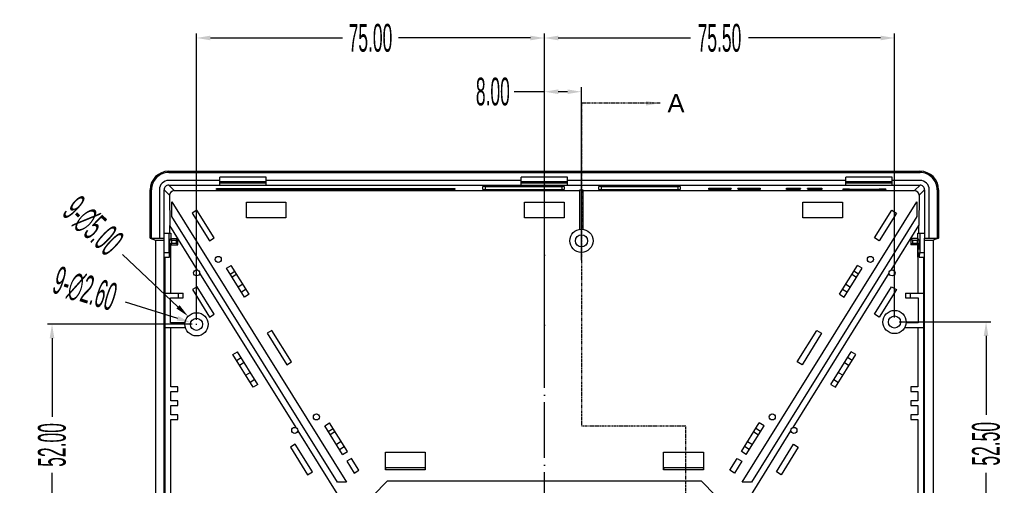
# Model space of a CAD drawing. Header units: millimetres. Extents: x 2672 to 3854, y 1493 to 2329.
# Tile 9 of 13: x 3285 to 3498, y 1986 to 2086. Entities that reach past the tile are written whole.
import ezdxf

# ---------------------------------------------------------------- set-up
doc = ezdxf.new("R2010")
doc.units = ezdxf.units.MM
for name, pattern in [('ACAD_ISO04W100', [30, 24, -3, 0, -3]), ('PHANTOM', [0.8, 0.45, -0.05, 0.1, -0.05, 0.1, -0.05]), ('PHANTOM2', [1.25, 0.625, -0.125, 0.125, -0.125, 0.125, -0.125])]:
    doc.linetypes.add(name, pattern=pattern)
doc.layers.add('DEFAULT_3', color=7, linetype='PHANTOM')
doc.styles.add('SLDTEXTSTYLE1', font='TXT', dxfattribs={"width": 0.469})
doc.styles.get("Standard").update_dxf_attribs({"font": 'arial.ttf'})
doc.dimstyles.get("Standard").update_dxf_attribs({"dimtxt": 0.18, "dimasz": 0.18, "dimexe": 0.18, "dimexo": 0.0625, "dimgap": 0.09, "dimtad": 0, "dimtih": 1, "dimtoh": 1, "dimdec": 4, "dimzin": 0, "dimdsep": 46, "dimtxsty": 'Standard', "dimcen": 0.09, "dimadec": 0, "dimazin": 0, "dimtfac": 1, "dimtdec": 4, "dimtofl": 0, "dimtmove": 0, "dimatfit": 3, "dimfxl": 1, "dimtolj": 1, "dimtzin": 0, "dimarcsym": 0})
doc.dimstyles.new('副本 SLDDIMSTYLE1', dxfattribs={"dimtxt": 6, "dimasz": 3, "dimexe": 1, "dimexo": 1, "dimgap": 0.875, "dimtad": 0, "dimrnd": 1e-09, "dimzin": 4, "dimdsep": 46, "dimtxsty": 'SLDTEXTSTYLE1', "dimcen": 0.09, "dimclrd": 4, "dimclre": 4, "dimclrt": 6, "dimadec": 0, "dimazin": 0, "dimtfac": 1, "dimtofl": 0, "dimtmove": 0, "dimatfit": 3, "dimfxl": 1, "dimtolj": 1, "dimtzin": 12, "dimarcsym": 0})

# ---------------------------------------------------------------- blocks, each defined once
blk = doc.blocks.new('*D36')
at = {"color": 4, "lineweight": -2, "transparency": 16777216}
for p, q in [((3308.22, 2025.59), (3319.51, 2022.04)), ((3323.53, 2020.75), (3323.71, 2020.75)), ((3323.62, 2020.66), (3323.62, 2020.84))]:
    blk.add_line(p, q, dxfattribs=at)
at = {"color": 4, "transparency": 16777216}
blk.add_solid([(3319.66, 2022.51), (3319.36, 2021.56), (3322.37, 2021.14)], dxfattribs=at)
at = {"layer": 'Defpoints', "color": 0, "transparency": 16777216}
for p in [(3322.37, 2021.14), (3324.86, 2020.36)]:
    blk.add_point(p, dxfattribs=at)
at = {"color": 6, "transparency": 16777216, "insert": (3299.55, 2028.31), "char_height": 6, "attachment_point": 5, "rotation": 342.5494, "style": 'SLDTEXTSTYLE1'}
blk.add_mtext('\\A1;9-∅2.60', dxfattribs=at)
blk = doc.blocks.new('*D37')
at = {"color": 4, "lineweight": -2, "transparency": 16777216}
for p, q in [((3307.68, 2035.81), (3319.62, 2024.53)), ((3323.53, 2020.75), (3323.71, 2020.75)), ((3323.62, 2020.66), (3323.62, 2020.84))]:
    blk.add_line(p, q, dxfattribs=at)
at = {"color": 4, "transparency": 16777216}
blk.add_solid([(3319.96, 2024.89), (3319.28, 2024.16), (3321.8, 2022.47)], dxfattribs=at)
at = {"layer": 'Defpoints', "color": 0, "transparency": 16777216}
for p in [(3321.8, 2022.47), (3325.43, 2019.03)]:
    blk.add_point(p, dxfattribs=at)
at = {"color": 6, "transparency": 16777216, "insert": (3301.25, 2041.89), "char_height": 6, "attachment_point": 5, "rotation": 316.6017, "style": 'SLDTEXTSTYLE1'}
blk.add_mtext('\\A1;9-∅5.00', dxfattribs=at)
blk = doc.blocks.new('*D39')
at = {"color": 4, "lineweight": -2, "transparency": 16777216}
for p, q in [((3398.62, 2070.87), (3392.14, 2070.87)), ((3398.62, 2033.36), (3398.62, 2071.87)), ((3403.62, 2070.87), (3401.62, 2070.87)), ((3406.62, 2034.59), (3406.62, 2071.87))]:
    blk.add_line(p, q, dxfattribs=at)
at = {"color": 4, "transparency": 16777216}
for points in [[(3401.62, 2071.37), (3401.62, 2070.37), (3398.62, 2070.87)], [(3403.62, 2071.37), (3403.62, 2070.37), (3406.62, 2070.87)]]:
    blk.add_solid(points, dxfattribs=at)
at = {"layer": 'Defpoints', "color": 0, "transparency": 16777216}
for p in [(3406.62, 2070.87), (3398.62, 2032.36), (3406.62, 2033.59)]:
    blk.add_point(p, dxfattribs=at)
at = {"color": 6, "transparency": 16777216, "insert": (3387.51, 2070.87), "char_height": 6, "attachment_point": 5, "style": 'SLDTEXTSTYLE1'}
blk.add_mtext('\\A1;8.00', dxfattribs=at)
blk = doc.blocks.new('*D40')
at = {"color": 4, "lineweight": -2, "transparency": 16777216}
for p, q in [((3323.62, 2021.75), (3323.62, 2083.45)), ((3398.62, 2018.18), (3398.62, 2083.45)), ((3326.62, 2082.45), (3355.08, 2082.45)), ((3395.62, 2082.45), (3367.15, 2082.45))]:
    blk.add_line(p, q, dxfattribs=at)
at = {"color": 4, "transparency": 16777216}
for points in [[(3326.62, 2082.95), (3326.62, 2081.95), (3323.62, 2082.45)], [(3395.62, 2082.95), (3395.62, 2081.95), (3398.62, 2082.45)]]:
    blk.add_solid(points, dxfattribs=at)
at = {"layer": 'Defpoints', "color": 0, "transparency": 16777216}
for p in [(3323.62, 2082.45), (3323.62, 2020.75), (3398.62, 2017.18)]:
    blk.add_point(p, dxfattribs=at)
at = {"color": 6, "transparency": 16777216, "insert": (3361.12, 2082.45), "char_height": 6, "attachment_point": 5, "style": 'SLDTEXTSTYLE1'}
blk.add_mtext('\\A1;75.00', dxfattribs=at)
blk = doc.blocks.new('*D41')
at = {"color": 4, "lineweight": -2, "transparency": 16777216}
for p, q in [((3398.62, 2027.58), (3398.62, 2083.45)), ((3474.12, 2022.25), (3474.12, 2083.45)), ((3401.62, 2082.45), (3430.1, 2082.45)), ((3471.12, 2082.45), (3442.63, 2082.45))]:
    blk.add_line(p, q, dxfattribs=at)
at = {"color": 4, "transparency": 16777216}
for points in [[(3401.62, 2082.95), (3401.62, 2081.95), (3398.62, 2082.45)], [(3471.12, 2082.95), (3471.12, 2081.95), (3474.12, 2082.45)]]:
    blk.add_solid(points, dxfattribs=at)
at = {"layer": 'Defpoints', "color": 0, "transparency": 16777216}
for p in [(3474.12, 2082.45), (3398.62, 2026.58), (3474.12, 2021.25)]:
    blk.add_point(p, dxfattribs=at)
at = {"color": 6, "transparency": 16777216, "insert": (3436.37, 2082.45), "char_height": 6, "attachment_point": 5, "style": 'SLDTEXTSTYLE1'}
blk.add_mtext('\\A1;75.50', dxfattribs=at)
blk = doc.blocks.new('*D42')
at = {"color": 4, "lineweight": -2, "transparency": 16777216}
for p, q in [((3475.12, 2021.25), (3494.85, 2021.25)), ((3493.85, 2018.25), (3493.85, 2001.27)), ((3493.85, 1971.75), (3493.85, 1988.73)), ((3467.99, 1968.75), (3494.85, 1968.75))]:
    blk.add_line(p, q, dxfattribs=at)
at = {"color": 4, "transparency": 16777216}
for points in [[(3493.35, 2018.25), (3494.35, 2018.25), (3493.85, 2021.25)], [(3493.35, 1971.75), (3494.35, 1971.75), (3493.85, 1968.75)]]:
    blk.add_solid(points, dxfattribs=at)
at = {"layer": 'Defpoints', "color": 0, "transparency": 16777216}
for p in [(3474.12, 2021.25), (3493.85, 2021.25), (3466.99, 1968.75)]:
    blk.add_point(p, dxfattribs=at)
at = {"color": 6, "transparency": 16777216, "insert": (3493.85, 1995), "char_height": 6, "attachment_point": 5, "rotation": 90, "style": 'SLDTEXTSTYLE1'}
blk.add_mtext('\\A1;52.50', dxfattribs=at)
blk = doc.blocks.new('*D45')
at = {"color": 4, "lineweight": -2, "transparency": 16777216}
for p, q in [((3322.71, 2020.75), (3291.46, 2020.75)), ((3292.46, 2017.75), (3292.46, 2000.78)), ((3292.46, 1971.75), (3292.46, 1988.71)), ((3332.73, 1968.75), (3291.46, 1968.75))]:
    blk.add_line(p, q, dxfattribs=at)
at = {"color": 4, "transparency": 16777216}
for points in [[(3291.96, 2017.75), (3292.96, 2017.75), (3292.46, 2020.75)], [(3291.96, 1971.75), (3292.96, 1971.75), (3292.46, 1968.75)]]:
    blk.add_solid(points, dxfattribs=at)
at = {"layer": 'Defpoints', "color": 0, "transparency": 16777216}
for p in [(3292.46, 2020.75), (3323.71, 2020.75), (3333.73, 1968.75)]:
    blk.add_point(p, dxfattribs=at)
at = {"color": 6, "transparency": 16777216, "insert": (3292.46, 1994.75), "char_height": 6, "attachment_point": 5, "rotation": 90, "style": 'SLDTEXTSTYLE1'}
blk.add_mtext('\\A1;52.00', dxfattribs=at)

msp = doc.modelspace()

# ---------------------------------------------------------------- linework, layer by layer
at = {"color": 2, "linetype": 'PHANTOM2'}
for p, q in [((3406.615, 2068.387), (3406.615, 1998.783)), ((3429.115, 1998.783), (3406.615, 1998.783)), ((3429.115, 1938.712), (3429.115, 1998.783))]:
    msp.add_line(p, q, dxfattribs=at)
at = {"color": 7, "linetype": 'Continuous'}
for p, q in [((3317.614, 2053.447), (3479.616, 2053.447)), ((3317.621, 2053.74), (3479.609, 2053.74)), ((3328.615, 2051.747), (3317.614, 2051.747)), ((3328.615, 2050.746), (3328.615, 2052.447)), ((3338.615, 2052.447), (3328.615, 2052.447)), ((3338.615, 2051.447), (3328.615, 2051.447)), ((3328.615, 2051.246), (3338.615, 2051.246)), ((3338.615, 2050.746), (3338.615, 2052.447)), ((3393.615, 2051.747), (3338.615, 2051.747)), ((3393.615, 2050.746), (3393.615, 2052.447)), ((3403.615, 2052.447), (3393.615, 2052.447)), ((3403.615, 2051.447), (3393.615, 2051.447)), ((3393.615, 2051.246), (3403.615, 2051.246)), ((3403.615, 2050.746), (3403.615, 2052.447)), ((3463.615, 2051.747), (3403.615, 2051.747)), ((3463.615, 2050.746), (3463.615, 2052.447)), ((3473.615, 2052.447), (3463.615, 2052.447)), ((3473.615, 2051.447), (3463.615, 2051.447)), ((3463.615, 2051.246), (3473.615, 2051.246)), ((3473.615, 2050.746), (3473.615, 2052.447)), ((3479.616, 2051.747), (3473.615, 2051.747)), ((3313.623, 2039.289), (3313.623, 2049.741)), ((3313.915, 2039.291), (3313.915, 2049.749)), ((3315.615, 2049.749), (3315.615, 2039.291)), ((3316.616, 2039.291), (3316.616, 2049.747)), ((3316.616, 2049.747), (3317.816, 2048.547)), ((3317.616, 2050.746), (3318.809, 2049.553)), ((3317.616, 2050.746), (3479.614, 2050.746)), ((3318.809, 2049.553), (3406.215, 2049.553)), ((3327.915, 2049.989), (3328.422, 2050.003)), ((3327.915, 2049.791), (3327.915, 2049.989)), ((3379.315, 2049.791), (3327.915, 2049.791)), ((3328.422, 2050.003), (3378.808, 2050.003)), ((3378.808, 2050.003), (3379.315, 2049.989)), ((3379.315, 2049.989), (3379.315, 2049.791)), ((3385.365, 2049.778), (3385.365, 2050.445)), ((3385.865, 2050.458), (3385.865, 2049.764)), ((3385.865, 2050.458), (3402.365, 2050.458)), ((3402.365, 2049.764), (3385.865, 2049.764)), ((3402.365, 2050.458), (3402.365, 2049.764)), ((3402.865, 2050.445), (3402.865, 2049.778)), ((3406.215, 2049.686), (3406.215, 2041.247)), ((3407.015, 2049.686), (3406.215, 2049.686)), ((3407.015, 2041.247), (3407.015, 2049.686)), ((3407.015, 2049.553), (3478.421, 2049.553)), ((3410.365, 2049.778), (3410.365, 2050.445)), ((3410.865, 2050.458), (3410.865, 2049.764)), ((3410.865, 2050.458), (3427.365, 2050.458)), ((3427.365, 2049.764), (3410.865, 2049.764)), ((3427.365, 2050.458), (3427.365, 2049.764)), ((3427.865, 2050.445), (3427.865, 2049.778)), ((3434.065, 2049.942), (3434.065, 2050.06)), ((3434.065, 2050.06), (3438.865, 2050.06)), ((3435.565, 2049.942), (3434.065, 2049.942)), ((3434.065, 2049.784), (3434.065, 2049.903)), ((3438.865, 2049.784), (3434.065, 2049.784)), ((3435.565, 2050.06), (3435.565, 2049.942)), ((3438.865, 2050.021), (3435.565, 2050.021)), ((3435.565, 2049.903), (3435.565, 2049.823)), ((3435.565, 2049.823), (3438.865, 2049.823)), ((3438.865, 2050.06), (3438.865, 2050.021)), ((3438.865, 2049.823), (3438.865, 2049.784)), ((3440.365, 2050.021), (3440.365, 2050.06)), ((3440.365, 2050.06), (3445.165, 2050.06)), ((3443.665, 2050.021), (3440.365, 2050.021)), ((3440.365, 2049.784), (3440.365, 2049.823)), ((3440.365, 2049.823), (3443.665, 2049.823)), ((3445.165, 2049.784), (3440.365, 2049.784)), ((3443.665, 2049.942), (3443.665, 2050.06)), ((3445.165, 2049.942), (3443.665, 2049.942)), ((3443.665, 2049.823), (3443.665, 2049.903)), ((3445.165, 2050.06), (3445.165, 2049.942)), ((3445.165, 2049.903), (3445.165, 2049.784)), ((3450.815, 2049.784), (3450.815, 2050.06)), ((3450.815, 2050.06), (3453.865, 2050.06)), ((3453.865, 2049.784), (3450.815, 2049.784)), ((3452.315, 2050.06), (3452.315, 2049.823)), ((3453.865, 2050.021), (3452.315, 2050.021)), ((3452.315, 2049.823), (3453.865, 2049.823)), ((3453.865, 2050.06), (3453.865, 2050.021)), ((3453.865, 2049.823), (3453.865, 2049.784)), ((3455.365, 2050.021), (3455.365, 2050.06)), ((3455.365, 2050.06), (3458.415, 2050.06)), ((3456.915, 2050.021), (3455.365, 2050.021)), ((3455.365, 2049.784), (3455.365, 2049.823)), ((3455.365, 2049.823), (3456.915, 2049.823)), ((3458.415, 2049.784), (3455.365, 2049.784)), ((3456.915, 2049.823), (3456.915, 2050.06)), ((3458.415, 2050.06), (3458.415, 2049.784)), ((3464.395, 2049.869), (3464.395, 2049.773)), ((3464.395, 2049.869), (3470.835, 2049.869)), ((3470.835, 2049.773), (3464.395, 2049.773)), ((3470.835, 2049.869), (3470.835, 2049.773)), ((3478.421, 2049.553), (3479.614, 2050.746)), ((3479.414, 2048.547), (3480.614, 2049.747)), ((3480.614, 2049.747), (3480.614, 2039.291)), ((3481.615, 2039.291), (3481.615, 2049.749)), ((3483.315, 2049.749), (3483.315, 2039.291)), ((3483.607, 2049.741), (3483.607, 2039.289)), ((3317.816, 2048.547), (3317.859, 2042.058)), ((3318.324, 2043.958), (3318.324, 2047.172)), ((3318.324, 2047.172), (3355.983, 1986.747)), ((3334.365, 2043.663), (3334.365, 2047.058)), ((3334.365, 2047.058), (3342.865, 2047.058)), ((3342.865, 2047.058), (3342.865, 2043.663)), ((3394.365, 2043.663), (3394.365, 2047.058)), ((3394.365, 2047.058), (3402.865, 2047.058)), ((3402.865, 2047.058), (3402.865, 2043.663)), ((3441.247, 1986.747), (3478.906, 2047.172)), ((3454.365, 2043.663), (3454.365, 2047.058)), ((3454.365, 2047.058), (3462.865, 2047.058)), ((3462.865, 2047.058), (3462.865, 2043.663)), ((3478.906, 2047.172), (3478.906, 2043.958)), ((3479.414, 2048.547), (3479.371, 2042.058)), ((3323.71, 2045.336), (3322.692, 2044.702)), ((3322.692, 2044.702), (3326.394, 2038.761)), ((3327.413, 2039.396), (3323.71, 2045.336)), ((3469.817, 2039.396), (3473.52, 2045.336)), ((3474.538, 2044.702), (3470.836, 2038.761)), ((3473.52, 2045.336), (3474.538, 2044.702)), ((3353.98, 1986.747), (3318.324, 2043.958)), ((3342.865, 2043.663), (3334.365, 2043.663)), ((3402.865, 2043.663), (3394.365, 2043.663)), ((3478.906, 2043.958), (3443.25, 1986.747)), ((3462.865, 2043.663), (3454.365, 2043.663)), ((3316.616, 2040.397), (3318.111, 2040.397)), ((3317.691, 2036.247), (3317.691, 2040.397)), ((3323.845, 2032.452), (3317.859, 2042.058)), ((3317.872, 2040.397), (3317.872, 2042.037)), ((3318.111, 2040.397), (3318.111, 2039.218)), ((3473.385, 2032.452), (3479.371, 2042.058)), ((3479.119, 2040.397), (3480.614, 2040.397)), ((3479.119, 2039.218), (3479.119, 2040.397)), ((3479.358, 2040.397), (3479.358, 2042.037)), ((3479.539, 2040.397), (3479.539, 2036.247)), ((3313.623, 2039.289), (3316.616, 2039.291)), ((3313.623, 2039.289), (3314.797, 2038.897)), ((3314.797, 2038.897), (3314.797, 1898.597)), ((3314.797, 2038.897), (3316.641, 2038.897)), ((3316.641, 1898.203), (3316.641, 2039.291)), ((3317.733, 2038.25), (3317.733, 2036.95)), ((3317.733, 2038.25), (3317.796, 2038.187)), ((3318.111, 2039.218), (3317.784, 2038.891)), ((3317.784, 2038.891), (3317.796, 2036.247)), ((3318.265, 2038.891), (3317.784, 2038.891)), ((3317.784, 2038.199), (3318.265, 2038.199)), ((3318.111, 2039.218), (3319.625, 2039.223)), ((3318.265, 2038.891), (3319.274, 2038.9)), ((3318.265, 2038.199), (3318.265, 2038.891)), ((3319.274, 2038.19), (3318.265, 2038.199)), ((3319.274, 2038.9), (3319.597, 2039.223)), ((3319.274, 2038.19), (3319.274, 2038.9)), ((3319.274, 2038.19), (3319.597, 2037.867)), ((3319.597, 2037.867), (3319.604, 2039.243)), ((3326.394, 2038.761), (3327.413, 2039.396)), ((3470.836, 2038.761), (3469.817, 2039.396)), ((3479.119, 2039.218), (3477.605, 2039.223)), ((3477.626, 2039.243), (3477.633, 2037.867)), ((3477.956, 2038.9), (3477.633, 2039.223)), ((3477.956, 2038.19), (3477.633, 2037.867)), ((3477.956, 2038.9), (3478.965, 2038.891)), ((3477.956, 2038.9), (3477.956, 2038.19)), ((3478.965, 2038.199), (3477.956, 2038.19)), ((3479.446, 2038.891), (3478.965, 2038.891)), ((3478.965, 2038.891), (3478.965, 2038.199)), ((3478.965, 2038.199), (3479.446, 2038.199)), ((3479.446, 2038.891), (3479.119, 2039.218)), ((3479.434, 2038.187), (3479.497, 2038.25)), ((3479.45, 2036.902), (3479.446, 2038.891)), ((3479.497, 2038.25), (3479.497, 2036.95)), ((3480.589, 1898.203), (3480.589, 2039.291)), ((3480.589, 2038.897), (3482.433, 2038.897)), ((3480.614, 2039.291), (3483.607, 2039.289)), ((3483.607, 2039.289), (3482.433, 2038.897)), ((3482.433, 2038.897), (3482.433, 1898.597)), ((3316.641, 2036.247), (3317.691, 2036.247)), ((3317.691, 2036.247), (3317.7, 2035.247)), ((3317.733, 2036.95), (3317.78, 2036.902)), ((3317.787, 2035.247), (3317.796, 2036.247)), ((3318.077, 2037.906), (3317.796, 2037.906)), ((3318.077, 2027.447), (3318.077, 2037.906)), ((3318.111, 2037.872), (3319.597, 2037.867)), ((3479.119, 2037.872), (3477.633, 2037.867)), ((3479.153, 2037.906), (3479.119, 2037.872)), ((3479.119, 2035.247), (3479.119, 2037.872)), ((3479.153, 2037.906), (3479.434, 2037.906)), ((3479.153, 2037.906), (3479.153, 2027.447)), ((3479.434, 2036.247), (3479.443, 2035.247)), ((3479.497, 2036.95), (3479.45, 2036.902)), ((3479.53, 2035.247), (3479.539, 2036.247)), ((3479.539, 2036.247), (3480.589, 2036.247)), ((3316.641, 2035.247), (3317.787, 2035.247)), ((3316.841, 2027.447), (3316.841, 2035.247)), ((3479.443, 2035.247), (3480.589, 2035.247)), ((3480.389, 2035.247), (3480.389, 2027.447)), ((3324.285, 2031.747), (3345.002, 1998.505)), ((3330.097, 2032.82), (3331.115, 2033.455)), ((3333.958, 2026.625), (3330.097, 2032.82)), ((3330.873, 2031.575), (3331.891, 2032.21)), ((3334.976, 2027.26), (3331.115, 2033.455)), ((3452.228, 1998.505), (3472.945, 2031.747)), ((3462.254, 2027.26), (3466.115, 2033.455)), ((3463.272, 2026.625), (3467.133, 2032.82)), ((3466.357, 2031.575), (3465.339, 2032.21)), ((3467.133, 2032.82), (3466.115, 2033.455)), ((3332.305, 2031.546), (3331.287, 2030.911)), ((3464.925, 2031.546), (3465.943, 2030.911)), ((3323.732, 2028.853), (3322.713, 2028.219)), ((3322.713, 2028.219), (3326.416, 2022.278)), ((3327.434, 2022.913), (3323.732, 2028.853)), ((3333.627, 2029.424), (3332.609, 2028.789)), ((3334.307, 2028.333), (3333.289, 2027.698)), ((3462.923, 2028.333), (3463.941, 2027.698)), ((3463.603, 2029.424), (3464.621, 2028.789)), ((3469.796, 2022.913), (3473.498, 2028.853)), ((3474.517, 2028.219), (3470.814, 2022.278)), ((3473.498, 2028.853), (3474.517, 2028.219)), ((3316.791, 2027.447), (3316.791, 2020.047)), ((3316.791, 2027.447), (3320.765, 2027.447)), ((3318.039, 2021.047), (3318.039, 2026.447)), ((3318.039, 2026.447), (3320.765, 2026.447)), ((3319.765, 2026.447), (3319.765, 2027.447)), ((3320.765, 2026.447), (3320.765, 2027.447)), ((3334.976, 2027.26), (3333.958, 2026.625)), ((3462.254, 2027.26), (3463.272, 2026.625)), ((3476.465, 2027.447), (3480.439, 2027.447)), ((3476.465, 2027.447), (3476.465, 2026.447)), ((3476.465, 2026.447), (3479.191, 2026.447)), ((3477.465, 2027.447), (3477.465, 2026.447)), ((3479.191, 2026.447), (3479.191, 2021.047)), ((3480.439, 2020.047), (3480.439, 2027.447)), ((3326.416, 2022.278), (3327.434, 2022.913)), ((3470.814, 2022.278), (3469.796, 2022.913)), ((3316.791, 2020.047), (3321.215, 2020.047)), ((3316.841, 1972.447), (3316.841, 2020.047)), ((3321.133, 2021.047), (3318.039, 2021.047)), ((3318.077, 2007.247), (3318.077, 2020.047)), ((3339.842, 2019.452), (3338.824, 2018.817)), ((3344.074, 2012.663), (3339.842, 2019.452)), ((3453.156, 2012.663), (3457.388, 2019.452)), ((3457.388, 2019.452), (3458.406, 2018.817)), ((3476.308, 2020.047), (3480.439, 2020.047)), ((3479.191, 2021.047), (3476.607, 2021.047)), ((3479.153, 2020.047), (3479.153, 2007.247)), ((3480.389, 2020.047), (3480.389, 1972.447)), ((3338.824, 2018.817), (3343.055, 2012.028)), ((3458.406, 2018.817), (3454.175, 2012.028)), ((3331.44, 2014.216), (3332.459, 2014.85)), ((3336.849, 2007.806), (3332.459, 2014.85)), ((3460.381, 2007.806), (3464.771, 2014.85)), ((3465.79, 2014.216), (3464.771, 2014.85)), ((3335.83, 2007.172), (3331.44, 2014.216)), ((3332.217, 2012.97), (3333.235, 2013.605)), ((3343.055, 2012.028), (3344.074, 2012.663)), ((3454.175, 2012.028), (3453.156, 2012.663)), ((3461.4, 2007.172), (3465.79, 2014.216)), ((3465.013, 2012.97), (3463.995, 2013.605)), ((3333.913, 2012.517), (3332.895, 2011.882)), ((3463.317, 2012.517), (3464.335, 2011.882)), ((3335.236, 2010.395), (3334.217, 2009.76)), ((3336.18, 2008.88), (3335.161, 2008.245)), ((3461.05, 2008.88), (3462.069, 2008.245)), ((3461.994, 2010.395), (3463.013, 2009.76)), ((3319.565, 2007.247), (3318.077, 2007.247)), ((3318.077, 2004.247), (3318.077, 2006.247)), ((3318.077, 2006.247), (3319.565, 2006.247)), ((3319.565, 2006.247), (3319.565, 2007.247)), ((3336.849, 2007.806), (3335.83, 2007.172)), ((3460.381, 2007.806), (3461.4, 2007.172)), ((3479.153, 2007.247), (3477.665, 2007.247)), ((3477.665, 2007.247), (3477.665, 2006.247)), ((3477.665, 2006.247), (3479.153, 2006.247)), ((3479.153, 2006.247), (3479.153, 2004.247)), ((3319.565, 2004.247), (3318.077, 2004.247)), ((3319.565, 2003.247), (3319.565, 2004.247)), ((3479.153, 2004.247), (3477.665, 2004.247)), ((3477.665, 2004.247), (3477.665, 2003.247)), ((3318.077, 2001.247), (3318.077, 2003.247)), ((3318.077, 2003.247), (3319.565, 2003.247)), ((3477.665, 2003.247), (3479.153, 2003.247)), ((3479.153, 2003.247), (3479.153, 2001.247)), ((3319.565, 2001.247), (3318.077, 2001.247)), ((3318.077, 1972.447), (3318.077, 2000.247)), ((3318.077, 2000.247), (3319.565, 2000.247)), ((3319.565, 2000.247), (3319.565, 2001.247)), ((3479.153, 2001.247), (3477.665, 2001.247)), ((3477.665, 2001.247), (3477.665, 2000.247)), ((3477.665, 2000.247), (3479.153, 2000.247)), ((3479.153, 2000.247), (3479.153, 1972.447)), ((3345.442, 1997.8), (3354.2, 1983.747)), ((3351.253, 1998.873), (3352.272, 1999.508)), ((3355.115, 1992.678), (3351.253, 1998.873)), ((3352.03, 1997.628), (3353.048, 1998.263)), ((3356.133, 1993.313), (3352.272, 1999.508)), ((3441.097, 1993.313), (3444.958, 1999.508)), ((3442.115, 1992.678), (3445.977, 1998.873)), ((3443.03, 1983.747), (3451.788, 1997.8)), ((3445.2, 1997.628), (3444.182, 1998.263)), ((3445.977, 1998.873), (3444.958, 1999.508)), ((3353.462, 1997.599), (3352.444, 1996.964)), ((3443.768, 1997.599), (3444.786, 1996.964)), ((3344.888, 1994.907), (3343.87, 1994.272)), ((3343.87, 1994.272), (3347.572, 1988.331)), ((3348.591, 1988.966), (3344.888, 1994.907)), ((3354.784, 1995.477), (3353.766, 1994.842)), ((3354.446, 1993.752), (3355.464, 1994.386)), ((3442.784, 1993.752), (3441.766, 1994.386)), ((3442.446, 1995.477), (3443.464, 1994.842)), ((3448.639, 1988.966), (3452.342, 1994.907)), ((3453.36, 1994.272), (3449.658, 1988.331)), ((3452.342, 1994.907), (3453.36, 1994.272)), ((3355.115, 1992.678), (3356.133, 1993.313)), ((3357.032, 1991.87), (3356.014, 1991.235)), ((3358.619, 1989.324), (3357.032, 1991.87)), ((3364.334, 1989.366), (3364.334, 1993.191)), ((3364.334, 1993.191), (3372.896, 1993.191)), ((3372.896, 1993.191), (3372.896, 1989.366)), ((3424.334, 1993.191), (3432.896, 1993.191)), ((3424.334, 1989.366), (3424.334, 1993.191)), ((3432.896, 1993.191), (3432.896, 1989.366)), ((3438.611, 1989.324), (3440.198, 1991.87)), ((3440.198, 1991.87), (3441.216, 1991.235)), ((3442.115, 1992.678), (3441.097, 1993.313)), ((3356.014, 1991.235), (3357.6, 1988.689)), ((3357.6, 1988.689), (3358.619, 1989.324)), ((3364.365, 1989.804), (3364.334, 1989.366)), ((3372.896, 1989.366), (3364.334, 1989.366)), ((3372.865, 1989.804), (3364.365, 1989.804)), ((3372.865, 1989.804), (3372.896, 1989.366)), ((3424.365, 1989.804), (3424.334, 1989.366)), ((3432.896, 1989.366), (3424.334, 1989.366)), ((3432.865, 1989.804), (3424.365, 1989.804)), ((3432.865, 1989.804), (3432.896, 1989.366)), ((3439.63, 1988.689), (3438.611, 1989.324)), ((3441.216, 1991.235), (3439.63, 1988.689)), ((3347.572, 1988.331), (3348.591, 1988.966)), ((3449.658, 1988.331), (3448.639, 1988.966)), ((3355.983, 1986.747), (3353.98, 1986.747)), ((3361.615, 1983.797), (3364.815, 1986.997)), ((3364.815, 1986.997), (3432.415, 1986.997)), ((3432.415, 1986.997), (3435.615, 1983.797)), ((3443.25, 1986.747), (3441.247, 1986.747))]:
    msp.add_line(p, q, dxfattribs=at)
for centre, radius in [((3406.615, 2038.747), 2.5), ((3406.615, 2038.747), 1.3), ((3328.308, 2034.744), 0.65), ((3468.922, 2034.744), 0.65), ((3323.641, 2031.835), 0.65), ((3473.589, 2031.835), 0.65), ((3323.615, 2020.747), 2.5), ((3474.115, 2021.247), 2.5), ((3323.615, 2020.747), 1.3), ((3474.115, 2021.247), 1.3), ((3349.465, 2000.797), 0.65), ((3447.765, 2000.797), 0.65), ((3344.798, 1997.888), 0.65), ((3452.432, 1997.888), 0.65)]:
    msp.add_circle(centre, radius, dxfattribs=at)
for centre, radius, start, end in [((3317.613, 2049.749), 3.698, 89.99223, 180.00777), ((3479.617, 2049.749), 3.698, 359.99223, 90.00777), ((3317.613, 2049.749), 1.998, 89.98563, 180.01437), ((3479.617, 2049.749), 1.998, 359.98563, 90.01437), ((3317.616, 2049.747), 1, 89.9921, 180.0079), ((3479.614, 2049.747), 1, 359.99275, 90.00725)]:
    msp.add_arc(centre, radius, start, end, dxfattribs=at)
for centre, major_axis, ratio, start_param, end_param in [((3317.624, 2049.738), (-2.83, 2.83), 0.999315, 5.4981298, 7.0682409), ((3479.606, 2049.738), (2.83, 2.83), 0.999315, 5.4981298, 7.0682409), ((3318.816, 2048.546), (-0.41, 0.921), 0.9902207, -0.4154509, 1.1546602), ((3385.865, 2050.445), (0.5, 0), 0.0261859, 1.5707963, 3.1415927), ((3385.865, 2049.778), (0.5, 0), 0.0261859, -3.1415927, -1.5707963), ((3402.365, 2050.445), (0.5, 0), 0.0261859, 0, 1.5707963), ((3402.365, 2049.778), (0.5, 0), 0.0261859, -1.5707963, 0), ((3410.865, 2050.445), (0.5, 0), 0.0261859, 1.5707963, 3.1415927), ((3410.865, 2049.778), (0.5, 0), 0.0261859, -3.1415927, -1.5707963), ((3427.365, 2050.445), (0.5, 0), 0.0261859, 0, 1.5707963), ((3427.365, 2049.778), (0.5, 0), 0.0261859, -1.5707963, 0), ((3464.395, 2049.829), (1.5, 0), 0.0261859, 1.5707963, 3.1415927), ((3464.395, 2049.812), (1.5, 0), 0.0261859, -3.1415927, -1.5707963), ((3470.835, 2049.829), (1.5, 0), 0.0261859, 0, 1.5707963), ((3470.835, 2049.812), (1.5, 0), 0.0261859, -1.5707963, 0), ((3478.414, 2048.546), (0.41, 0.921), 0.9902207, -1.1546602, 0.4154509)]:
    msp.add_ellipse(centre, major_axis=major_axis, ratio=ratio, start_param=start_param, end_param=end_param, dxfattribs=at)
at = {"layer": 'DEFAULT_3', "color": 1, "linetype": 'ACAD_ISO04W100', "ltscale": 0.5}
msp.add_line((3398.615, 1871.172), (3398.615, 2067.448), dxfattribs=at)

# ---------------------------------------------------------------- texts
at = {"color": 2, "linetype": 'PHANTOM2', "insert": (3425.151, 2070.372), "char_height": 3.969, "width": 3.175, "attachment_point": 1, "line_spacing_factor": 0.9}
msp.add_mtext('A', dxfattribs=at)

# ---------------------------------------------------------------- dimensions: what is measured, and where the dimension line sits
for base, p1, p2, picture, middle in [((3323.615, 2082.452), (3398.615, 2017.18), (3323.615, 2020.747), '*D40', (3361.115, 2082.452)), ((3406.615, 2070.872), (3398.615, 2032.363), (3406.615, 2033.585), '*D39', (3387.512, 2070.872))]:
    dim = msp.add_linear_dim(base=base, p1=p1, p2=p2, dimstyle='副本 SLDDIMSTYLE1')
    dim.commit()
    dim.dimension.update_dxf_attribs({"geometry": picture, "text_midpoint": middle, "dimtype": 160})
dim = msp.add_linear_dim(base=(3474.115, 2082.452), p1=(3398.615, 2026.577), p2=(3474.115, 2021.247), dimstyle='副本 SLDDIMSTYLE1')
dim.commit()
dim.dimension.update_dxf_attribs({"geometry": '*D41', "text_midpoint": (3436.365, 2082.452)})
for p1, p2, picture, middle in [((3325.431, 2019.03), (3321.799, 2022.465), '*D37', (3301.253, 2041.893)), ((3324.855, 2020.358), (3322.375, 2021.137), '*D36', (3299.553, 2028.311))]:
    dim = msp.add_diameter_dim_2p(p1=p1, p2=p2, text='9-<>', dimstyle='副本 SLDDIMSTYLE1')
    dim.commit()
    dim.dimension.update_dxf_attribs({"geometry": picture, "text_midpoint": middle, "dimtype": 163})
for base, p1, p2, picture, middle in [((3493.85, 2021.247), (3466.987, 1968.747), (3474.115, 2021.247), '*D42', (3493.85, 1994.997)), ((3292.456, 2020.747), (3333.731, 1968.747), (3323.705, 2020.747), '*D45', (3292.456, 1994.747))]:
    dim = msp.add_linear_dim(base=base, p1=p1, p2=p2, angle=90, dimstyle='副本 SLDDIMSTYLE1')
    dim.commit()
    dim.dimension.update_dxf_attribs({"geometry": picture, "text_midpoint": middle})

# ---------------------------------------------------------------- leaders
at = {"color": 2, "linetype": 'PHANTOM2'}
msp.add_leader([(3423.564, 2068.387), (3406.615, 2068.387)], dimstyle='Standard', override={"dimasz": 3}, dxfattribs=at)

doc.saveas('drawing.dxf')
